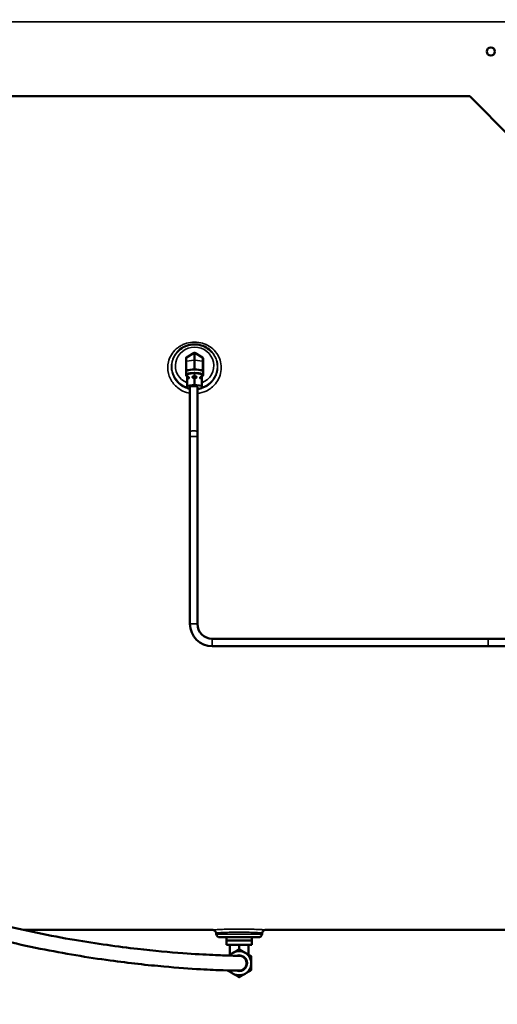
# Model space of a CAD drawing. Header units: inches. Extents: x 1 to 271, y 5 to 171.
# Tile 85 of 256: x 65 to 82, y 87 to 120. Entities that reach past the tile are written whole.
import ezdxf

# ---------------------------------------------------------------- set-up
doc = ezdxf.new("R2010")
doc.units = ezdxf.units.IN
doc.header["$LTSCALE"] = 8
doc.header["$MEASUREMENT"] = 0
for name, color, linetype, lineweight in [('Dimension (ANSI)', 7, 'Continuous', 25), ('Visible (ANSI)', 7, 'Continuous', 50), ('Visible Narrow (ANSI)', 7, 'Continuous', 35)]:
    doc.layers.add(name, color=color, linetype=linetype, lineweight=lineweight)
doc.styles.add('Dimension Text', font='tahoma.ttf')
doc.dimstyles.new('Dual Dimension', dxfattribs={"dimscale": 8, "dimtxt": 0.12, "dimasz": 0.098425, "dimexe": 0.125, "dimexo": 0.0625, "dimgap": 0.031496, "dimtad": 0, "dimtih": 1, "dimtoh": 1, "dimrnd": 1e-08, "dimzin": 4, "dimdsep": 46, "dimtxsty": 'Dimension Text', "dimcen": 0.09, "dimdle": 0.393701, "dimclrd": 256, "dimclre": 256, "dimclrt": 256, "dimadec": 0, "dimazin": 1, "dimtfac": 1, "dimtofl": 0, "dimtmove": 0, "dimatfit": 3, "dimfxl": 1, "dimtolj": 1, "dimtzin": 4, "dimlwd": -1, "dimlwe": -1, "dimarcsym": 0})

# ---------------------------------------------------------------- blocks, each defined once
blk = doc.blocks.new('*D13')
at = {"layer": 'Defpoints', "color": 0, "transparency": 16777216}
for p in [(72.333, 121.671), (17.761, 87.092), (44.423, 87.092)]:
    blk.add_point(p, dxfattribs=at)
at = {"layer": 'Dimension (ANSI)', "transparency": 16777216}
for p, q in [((71.833, 121.671), (16.761, 121.671)), ((17.761, 120.883), (17.761, 106.536)), ((17.761, 87.879), (17.761, 102.226)), ((43.923, 87.092), (16.761, 87.092))]:
    blk.add_line(p, q, dxfattribs=at)
for points in [[(17.629, 120.883), (17.892, 120.883), (17.761, 121.671)], [(17.629, 87.879), (17.892, 87.879), (17.761, 87.092)]]:
    blk.add_solid(points, dxfattribs=at)
at = {"layer": 'Dimension (ANSI)', "transparency": 16777216, "insert": (17.761, 104.381), "char_height": 0.96, "attachment_point": 5, "style": 'Dimension Text'}
blk.add_mtext('\\A1;{\\H3.0x;(}\\S34.58^ 878.3 mm;{\\H3.0x;)}', dxfattribs=at)

msp = doc.modelspace()

# ---------------------------------------------------------------- linework, layer by layer
at = {"layer": 'Visible (ANSI)'}
for p, q in [((80.583, 117.592), (58.023, 117.592)), ((80.583, 117.592), (81.994, 116.18)), ((70.754, 109), (70.747, 108.992)), ((71.061, 108.82), (71.318, 108.968)), ((71.604, 108.82), (71.348, 108.968)), ((71.911, 109), (71.918, 108.992)), ((71.046, 108.684), (71.046, 108.794)), ((71.046, 108.38), (71.046, 108.684)), ((71.619, 108.684), (71.619, 108.794)), ((71.619, 108.38), (71.619, 108.684)), ((71.046, 108.38), (71.046, 108.342)), ((71.046, 108.342), (71.046, 108.221)), ((71.061, 108.387), (71.189, 108.406)), ((71.083, 108.258), (71.086, 108.259)), ((71.083, 108.152), (71.083, 108.258)), ((71.083, 108.152), (71.119, 108.158)), ((71.083, 108.141), (71.083, 108.152)), ((71.083, 108.124), (71.083, 108.141)), ((71.086, 108.259), (71.329, 108.295)), ((71.146, 108.152), (71.146, 108.123)), ((71.189, 108.406), (71.318, 108.425)), ((71.269, 108.17), (71.269, 108.141)), ((71.296, 108.184), (71.333, 108.189)), ((71.296, 108.136), (71.333, 108.141)), ((71.329, 108.295), (71.333, 108.296)), ((71.333, 108.189), (71.333, 108.296)), ((71.333, 108.296), (71.336, 108.295)), ((71.333, 108.189), (71.369, 108.184)), ((71.333, 107.9), (71.333, 108.141)), ((71.333, 108.141), (71.369, 108.136)), ((71.336, 108.295), (71.579, 108.259)), ((71.348, 108.425), (71.476, 108.406)), ((71.396, 108.17), (71.396, 108.141)), ((71.476, 108.406), (71.604, 108.387)), ((71.519, 108.152), (71.519, 108.123)), ((71.546, 108.158), (71.583, 108.152)), ((71.579, 108.259), (71.583, 108.258)), ((71.583, 108.152), (71.583, 108.258)), ((71.583, 108.152), (71.583, 108.141)), ((71.583, 108.141), (71.583, 108.124)), ((71.619, 108.38), (71.619, 108.342)), ((71.619, 108.342), (71.619, 108.221)), ((71.083, 108.124), (71.083, 108.104)), ((71.083, 108.104), (71.119, 108.109)), ((71.083, 107.862), (71.083, 108.104)), ((71.083, 107.862), (71.333, 107.9)), ((71.083, 107.788), (71.083, 107.862)), ((71.179, 106.321), (71.179, 107.825)), ((71.333, 107.9), (71.583, 107.862)), ((71.429, 106.321), (71.429, 107.825)), ((71.546, 108.109), (71.583, 108.104)), ((71.583, 108.124), (71.583, 108.104)), ((71.583, 107.862), (71.583, 108.104)), ((71.583, 107.862), (71.583, 107.788)), ((71.179, 107.773), (71.083, 107.788)), ((71.583, 107.788), (71.429, 107.765)), ((71.179, 106.321), (71.179, 106.159)), ((71.179, 99.867), (71.179, 106.159)), ((71.429, 106.159), (71.429, 106.321)), ((71.429, 99.867), (71.429, 106.159)), ((81.2, 99.367), (71.929, 99.367)), ((81.825, 99.367), (81.2, 99.367)), ((81.2, 99.117), (71.929, 99.117)), ((81.2, 99.117), (81.825, 99.117)), ((65.575, 89.592), (71.934, 89.592)), ((72.064, 89.445), (72.057, 89.488)), ((73.478, 89.342), (72.187, 89.342)), ((72.408, 89.342), (72.405, 89.236)), ((72.63, 89.617), (72.63, 89.617)), ((72.63, 89.513), (72.63, 89.513)), ((73.257, 89.342), (73.26, 89.236)), ((73.601, 89.445), (73.608, 89.488)), ((73.732, 89.592), (87.733, 89.592)), ((72.405, 89.236), (73.26, 89.236)), ((72.405, 89.236), (72.405, 89.092)), ((73.26, 89.092), (72.405, 89.092)), ((72.521, 89.092), (72.521, 88.761)), ((72.833, 89.092), (72.833, 88.941)), ((73.145, 89.092), (73.145, 88.761)), ((73.26, 89.236), (73.26, 89.092))]:
    msp.add_line(p, q, dxfattribs=at)
msp.add_circle((81.293, 119.092), 0.138, dxfattribs=at)
for centre, radius, start, end in [((71.076, 108.794), 0.03, 120, 180), ((71.333, 108.942), 0.03, 60, 120), ((71.589, 108.794), 0.03, 0, 60), ((71.929, 99.867), 0.75, 180, 270), ((71.929, 99.867), 0.5, 180, 270), ((72.187, 89.467), 0.125, 190, 270), ((73.478, 89.467), 0.125, 270, 350), ((72.833, 88.472), 0.406, 120, 141.1053), ((72.833, 88.472), 0.407, 60, 120), ((72.833, 88.472), 0.265, 250.4143, 108.6029), ((72.833, 88.472), 0.253, 260.0424, 99.2407), ((72.833, 88.472), 0.406, 0, 60), ((72.833, 88.472), 0.407, 300, 0), ((72.833, 88.472), 0.406, 216.9976, 240), ((72.833, 88.472), 0.407, 240, 300)]:
    msp.add_arc(centre, radius, start, end, dxfattribs=at)
for centre, major_axis, start_param, end_param in [((71.333, 108.221), (-0.286, 0), 5.77289, 6.793481), ((71.333, 108.342), (-0.286, 0), 5.235988, 6.283185), ((71.076, 108.38), (-0.03, 0), 5.235988, 6.283185), ((71.333, 108.221), (0.286, 0), 1.5841, 2.60469), ((71.333, 108.342), (-0.286, 0), 4.18879, 5.235988), ((71.333, 108.418), (0.03, 0), 1.047198, 2.094395), ((71.333, 108.221), (0.286, 0), 0.536902, 1.557493), ((71.333, 108.342), (0.286, 0), 0, 1.047198), ((71.333, 108.221), (0.286, 0), 5.77289, 6.793481), ((71.589, 108.38), (0.03, 0), 0, 1.047198), ((71.304, 107.825), (-0.125, 0), 3.141593, 6.283185)]:
    msp.add_ellipse(centre, major_axis=major_axis, ratio=0.258819, start_param=start_param, end_param=end_param, dxfattribs=at)
for points, knots in [([(71.911, 109), (71.857, 109.06), (71.793, 109.111), (71.651, 109.192), (71.573, 109.221), (71.412, 109.255), (71.329, 109.259), (71.165, 109.241), (71.085, 109.219), (70.935, 109.152), (70.866, 109.106), (70.787, 109.035), (70.77, 109.018), (70.754, 109)], [3.859834, 3.859834, 3.859834, 3.859834, 4.179538, 4.179538, 4.501204, 4.501204, 4.824118, 4.824118, 5.147208, 5.147208, 5.469354, 5.469354, 5.564944, 5.564944, 5.564944, 5.564944]), ([(71.119, 108.158), (71.126, 108.159), (71.134, 108.159), (71.142, 108.156), (71.144, 108.155), (71.145, 108.154), (71.145, 108.153), (71.146, 108.153), (71.146, 108.152), (71.146, 108.152)], [0.0671072, 0.0671072, 0.0671072, 0.0671072, 0.12776472, 0.12776472, 0.14177521, 0.14177521, 0.14534173, 0.14534173, 0.14807199, 0.14807199, 0.14807199, 0.14807199]), ([(71.269, 108.17), (71.269, 108.171), (71.269, 108.171), (71.27, 108.172), (71.27, 108.172), (71.271, 108.174), (71.273, 108.175), (71.281, 108.181), (71.289, 108.183), (71.296, 108.184)], [0.14807199, 0.14807199, 0.14807199, 0.14807199, 0.15080225, 0.15080225, 0.15436877, 0.15436877, 0.16837926, 0.16837926, 0.22903678, 0.22903678, 0.22903678, 0.22903678]), ([(71.296, 108.136), (71.289, 108.135), (71.281, 108.135), (71.273, 108.137), (71.271, 108.138), (71.27, 108.14), (71.27, 108.14), (71.269, 108.141), (71.269, 108.141), (71.269, 108.141)], [-0.22931607, -0.22931607, -0.22931607, -0.22931607, -0.16865856, -0.16865856, -0.15464807, -0.15464807, -0.15108154, -0.15108154, -0.14835129, -0.14835129, -0.14835129, -0.14835129]), ([(71.369, 108.184), (71.376, 108.183), (71.384, 108.181), (71.392, 108.175), (71.394, 108.174), (71.395, 108.172), (71.395, 108.172), (71.396, 108.171), (71.396, 108.171), (71.396, 108.17)], [0.0671072, 0.0671072, 0.0671072, 0.0671072, 0.12776472, 0.12776472, 0.14177521, 0.14177521, 0.14534173, 0.14534173, 0.14807199, 0.14807199, 0.14807199, 0.14807199]), ([(71.396, 108.141), (71.396, 108.141), (71.396, 108.141), (71.395, 108.14), (71.395, 108.14), (71.394, 108.138), (71.392, 108.137), (71.384, 108.135), (71.376, 108.135), (71.369, 108.136)], [0.14807199, 0.14807199, 0.14807199, 0.14807199, 0.15080225, 0.15080225, 0.15436877, 0.15436877, 0.16837926, 0.16837926, 0.22903678, 0.22903678, 0.22903678, 0.22903678]), ([(71.519, 108.152), (71.519, 108.152), (71.519, 108.153), (71.52, 108.153), (71.52, 108.154), (71.521, 108.155), (71.523, 108.156), (71.531, 108.159), (71.539, 108.159), (71.546, 108.158)], [0.14807199, 0.14807199, 0.14807199, 0.14807199, 0.15080225, 0.15080225, 0.15436877, 0.15436877, 0.16837926, 0.16837926, 0.22903678, 0.22903678, 0.22903678, 0.22903678]), ([(71.146, 108.123), (71.146, 108.123), (71.146, 108.122), (71.145, 108.121), (71.145, 108.121), (71.144, 108.119), (71.142, 108.118), (71.134, 108.113), (71.126, 108.11), (71.119, 108.109)], [-0.14807199, -0.14807199, -0.14807199, -0.14807199, -0.14534173, -0.14534173, -0.14177521, -0.14177521, -0.12776472, -0.12776472, -0.0671072, -0.0671072, -0.0671072, -0.0671072]), ([(71.546, 108.109), (71.539, 108.11), (71.531, 108.113), (71.523, 108.118), (71.521, 108.119), (71.52, 108.121), (71.52, 108.121), (71.519, 108.122), (71.519, 108.123), (71.519, 108.123)], [0.0671072, 0.0671072, 0.0671072, 0.0671072, 0.12776472, 0.12776472, 0.14177521, 0.14177521, 0.14534173, 0.14534173, 0.14807199, 0.14807199, 0.14807199, 0.14807199]), ([(52.393, 95.114), (52.808, 95.107), (53.225, 95.053), (53.996, 94.854), (54.357, 94.713), (55.072, 94.368), (55.426, 94.161), (56.26, 93.642), (56.733, 93.324), (58.004, 92.514), (58.815, 92.04), (60.508, 91.202), (61.388, 90.837), (63.111, 90.232), (63.953, 89.985), (65.639, 89.565), (66.486, 89.392), (68.041, 89.127), (68.76, 89.028), (69.976, 88.889), (70.494, 88.842), (71.329, 88.78), (71.668, 88.761), (72.192, 88.736), (72.391, 88.73), (72.674, 88.723), (72.763, 88.722), (72.824, 88.722), (72.823, 88.722), (72.833, 88.722)], [0, 0, 0, 0, 3.181233, 3.181233, 6.23094, 6.23094, 9.583447, 9.583447, 14.335592, 14.335592, 22.184815, 22.184815, 30.16212, 30.16212, 37.640214, 37.640214, 45.30112, 45.30112, 52.315217, 52.315217, 58.226943, 58.226943, 63.271009, 63.271009, 67.842844, 67.842844, 72.273175, 72.273175, 74.359238, 74.359238, 74.359238, 74.359238]), ([(72.832, 88.222), (72.822, 88.222), (72.822, 88.222), (72.783, 88.222), (72.754, 88.222), (72.627, 88.224), (72.489, 88.227), (72.099, 88.24), (71.84, 88.251), (71.18, 88.289), (70.763, 88.319), (69.756, 88.409), (69.143, 88.476), (67.751, 88.666), (66.955, 88.796), (65.3, 89.13), (64.435, 89.337), (62.728, 89.831), (61.883, 90.117), (60.001, 90.875), (58.972, 91.381), (57.326, 92.344), (56.685, 92.764), (55.666, 93.424), (55.29, 93.665), (54.587, 94.054), (54.264, 94.211), (53.566, 94.463), (53.181, 94.553), (52.678, 94.602), (52.566, 94.609), (52.453, 94.612)], [0, 0, 0, 0, 2.031406, 2.031406, 4.051495, 4.051495, 8.506901, 8.506901, 13.249374, 13.249374, 18.643005, 18.643005, 25.054729, 25.054729, 32.477571, 32.477571, 40.170856, 40.170856, 47.674862, 47.674862, 57.187711, 57.187711, 63.586117, 63.586117, 67.287211, 67.287211, 70.187024, 70.187024, 73.219287, 73.219287, 74.083777, 74.083777, 74.083777, 74.083777]), ([(72.057, 89.488), (72.054, 89.501), (72.05, 89.514), (72.038, 89.537), (72.029, 89.548), (72.01, 89.566), (71.999, 89.574), (71.975, 89.585), (71.962, 89.589), (71.944, 89.591), (71.939, 89.592), (71.934, 89.592)], [0.0000157, 0.0000157, 0.0000157, 0.0000157, 0.0998865, 0.0998865, 0.2011984, 0.2011984, 0.3011901, 0.3011901, 0.4029633, 0.4029633, 0.4403889, 0.4403889, 0.4403889, 0.4403889]), ([(73.732, 89.592), (73.73, 89.592), (73.728, 89.592), (73.724, 89.591), (73.72, 89.591), (73.708, 89.59), (73.699, 89.587), (73.677, 89.58), (73.665, 89.573), (73.644, 89.557), (73.635, 89.546), (73.62, 89.524), (73.615, 89.512), (73.61, 89.496), (73.609, 89.492), (73.609, 89.488)], [0, 0, 0, 0, 0.0130054, 0.0130054, 0.0367583, 0.0367583, 0.1083776, 0.1083776, 0.2099019, 0.2099019, 0.3133131, 0.3133131, 0.4123186, 0.4123186, 0.4419137, 0.4419137, 0.4419137, 0.4419137]), ([(72.833, 88.722), (72.851, 88.722), (72.907, 88.715), (72.994, 88.674), (73.074, 88.574), (73.091, 88.458), (73.054, 88.337), (72.983, 88.261), (72.895, 88.226), (72.851, 88.222), (72.832, 88.222)], [-4.711454, -4.711454, -4.711454, -4.711454, -4.48799, -4.039191, -3.590392, -2.991993, -2.692794, -2.094395, -1.795196, -1.569761, -1.569761, -1.569761, -1.569761])]:
    msp.add_open_spline(points, degree=3, knots=knots, dxfattribs=at)
for points in [[(70.75, 108.996), (70.749, 108.994), (70.748, 108.993), (70.747, 108.992)], [(71.918, 108.992), (71.919, 108.992), (71.919, 108.991), (71.919, 108.991)], [(71.934, 89.592), (71.934, 89.592), (71.934, 89.592), (71.934, 89.592)]]:
    msp.add_open_spline(points, degree=3, dxfattribs=at)
for points, weights in [([(72.464, 88.728), (72.551, 88.778), (72.629, 88.824)], [1.08255365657, 1.06734528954, 1]), ([(72.629, 88.824), (72.724, 88.878), (72.833, 88.941)], [1, 1.08201790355, 1.08670576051]), ([(72.833, 88.941), (72.941, 88.878), (73.036, 88.824)], [1.08670576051, 1.08201790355, 1]), ([(73.036, 88.824), (73.13, 88.769), (73.239, 88.706)], [1, 1.08201790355, 1.08670576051]), ([(73.239, 88.706), (73.239, 88.58), (73.239, 88.472)], [1.08670576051, 1.08201790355, 1]), ([(73.239, 88.472), (73.239, 88.363), (73.239, 88.237)], [1, 1.08201790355, 1.08670576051]), ([(72.629, 88.12), (72.541, 88.171), (72.44, 88.229)], [1, 1.07665981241, 1.08576323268]), ([(72.833, 88.002), (72.724, 88.065), (72.629, 88.12)], [1.08670576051, 1.08201790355, 1]), ([(73.036, 88.12), (72.941, 88.065), (72.833, 88.002)], [1, 1.08201790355, 1.08670576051]), ([(73.239, 88.237), (73.13, 88.174), (73.036, 88.12)], [1.08670576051, 1.08201790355, 1])]:
    msp.add_rational_spline(points, weights, degree=2, dxfattribs=at)
at = {"layer": 'Visible Narrow (ANSI)'}
for p, q in [((102.833, 120.092), (35.833, 120.092)), ((71.061, 108.691), (71.061, 108.82)), ((71.318, 108.729), (71.318, 108.968)), ((71.348, 108.729), (71.348, 108.968)), ((71.604, 108.691), (71.604, 108.82)), ((71.061, 108.691), (71.318, 108.729)), ((71.061, 108.387), (71.061, 108.691)), ((71.318, 108.425), (71.318, 108.729)), ((71.348, 108.729), (71.604, 108.691)), ((71.348, 108.425), (71.348, 108.729)), ((71.604, 108.387), (71.604, 108.691)), ((71.429, 106.159), (71.179, 106.159)), ((71.429, 99.867), (71.179, 99.867)), ((71.929, 99.367), (71.929, 99.117)), ((81.2, 99.367), (81.2, 99.117)), ((72.064, 89.445), (73.601, 89.445))]:
    msp.add_line(p, q, dxfattribs=at)
for centre, major_axis, ratio, start_param, end_param in [((71.333, 108.539), (-0.645, 0), 0.965926, 1.968746, 7.456032), ((71.333, 108.512), (-0.768, 0), 0.965926, 5.564944, 7.522515), ((71.333, 108.512), (0.768, 0), 0.965926, 5.043856, 7.001426), ((71.076, 108.684), (-0.03, 0), 0.258819, 5.235988, 6.283185), ((71.333, 108.723), (0.03, 0), 0.258819, 1.047198, 2.094395), ((71.589, 108.684), (0.03, 0), 0.258819, 0, 1.047198), ((71.333, 108.115), (-0.27, 0), 0.258819, 5.623304, 5.895869), ((71.333, 108.105), (-0.26, 0), 0.258819, 5.514235, 6.004938), ((71.333, 108.105), (-0.26, 0), 0.258819, 4.467037, 4.957741), ((71.333, 108.076), (0.26, 0), 0.258819, 1.325444, 1.816148), ((71.333, 108.115), (0.27, 0), 0.258819, 1.434514, 1.707079), ((71.333, 108.105), (0.26, 0), 0.258819, 0.278247, 0.768951), ((71.333, 108.115), (0.27, 0), 0.258819, 0.387317, 0.659881), ((71.333, 108.076), (0.26, 0), 0.258819, 2.372642, 2.672996), ((71.333, 108.076), (-0.26, 0), 0.258819, 3.61019, 3.910543), ((71.304, 106.321), (-0.125, 0), 0.258819, 3.141593, 6.283185)]:
    msp.add_ellipse(centre, major_axis=major_axis, ratio=ratio, start_param=start_param, end_param=end_param, dxfattribs=at)
for points, knots in [([(71.429, 107.606), (71.531, 107.617), (71.763, 107.682), (72.097, 107.942), (72.25, 108.322), (72.222, 108.669), (72.123, 108.911), (71.954, 109.113), (71.655, 109.309), (71.283, 109.362), (70.979, 109.272), (70.823, 109.186), (70.612, 109.026), (70.426, 108.717), (70.426, 108.275), (70.605, 107.914), (70.887, 107.694), (71.097, 107.628), (71.179, 107.614)], [-11.979035, -11.979035, -11.979035, -11.979035, -11.316854, -10.446327, -9.285624, -8.705272, -8.124921, -7.544569, -6.964218, -5.803515, -5.223163, -4.932988, -4.642812, -3.482109, -2.611582, -1.741054, -0.870527, -0.331678, -0.331678, -0.331678, -0.331678]), ([(70.557, 108.501), (70.557, 108.557), (70.577, 108.736), (70.664, 108.9), (70.747, 108.992)], [3.046839, 3.046839, 3.046839, 3.046839, 3.482109, 4.437465, 4.437465, 4.437465, 4.437465]), ([(71.919, 108.991), (71.952, 108.955), (72.025, 108.855), (72.1, 108.67), (72.124, 108.368), (71.992, 108.037), (71.708, 107.813), (71.513, 107.756), (71.429, 107.746)], [7.753076, 7.753076, 7.753076, 7.753076, 8.124921, 8.705272, 9.285624, 10.446327, 11.316854, 11.946009, 11.946009, 11.946009, 11.946009]), ([(71.179, 107.755), (71.115, 107.768), (70.942, 107.825), (70.704, 108.013), (70.576, 108.275), (70.557, 108.444), (70.557, 108.501)], [0.38465, 0.38465, 0.38465, 0.38465, 0.870527, 1.741054, 2.611582, 3.046763, 3.046763, 3.046763, 3.046763]), ([(73.732, 89.592), (73.732, 89.592), (73.714, 89.593), (73.623, 89.598), (73.454, 89.606), (73.23, 89.614), (72.882, 89.62), (72.51, 89.617), (72.211, 89.606), (72.042, 89.598), (71.951, 89.593), (71.934, 89.592), (71.934, 89.592)], [-9.140392, -9.140392, -9.140392, -9.140392, -8.705272, -8.124921, -7.544569, -6.964218, -6.383866, -5.223163, -4.642812, -4.06246, -3.482109, -3.046848, -3.046848, -3.046848, -3.046848]), ([(72.057, 89.488), (72.057, 89.488), (72.072, 89.489), (72.15, 89.495), (72.296, 89.503), (72.554, 89.514), (72.875, 89.517), (73.175, 89.511), (73.369, 89.503), (73.515, 89.495), (73.593, 89.489), (73.609, 89.488), (73.609, 89.488)], [3.046848, 3.046848, 3.046848, 3.046848, 3.482109, 4.06246, 4.642812, 5.223163, 6.383866, 6.964218, 7.544569, 8.124921, 8.705272, 9.140398, 9.140398, 9.140398, 9.140398]), ([(73.122, 89.616), (73.157, 89.615), (73.24, 89.613), (73.318, 89.611), (73.362, 89.609)], [-11.5531798, -11.5531798, -11.5531798, -11.5531798, -11.3168538, -10.9685376, -10.9685376, -10.9685376, -10.9685376])]:
    msp.add_open_spline(points, degree=3, knots=knots, dxfattribs=at)
for points in [[(70.75, 108.996), (70.751, 108.996), (70.751, 108.997), (70.751, 108.997)], [(73.291, 89.506), (73.29, 89.506), (73.29, 89.506), (73.29, 89.506)], [(73.476, 89.497), (73.475, 89.497), (73.474, 89.497), (73.473, 89.497)], [(73.577, 89.6), (73.587, 89.6), (73.596, 89.599), (73.604, 89.599)]]:
    msp.add_open_spline(points, degree=3, dxfattribs=at)

# ---------------------------------------------------------------- dimensions: what is measured, and where the dimension line sits
at = {"layer": 'Dimension (ANSI)'}
dim = msp.add_linear_dim(base=(17.761, 87.092), p1=(72.333, 121.671), p2=(44.423, 87.092), angle=90, text='{\\H3.0x;(}\\S<>^ 878.3 mm;{\\H3.0x;)}', dimstyle='Dual Dimension', override={"dimgap": 0.031496, "dimdec": 2, "dimpost": '\\X', "dimtol": 0, "dimlim": 0, "dimtp": 0, "dimtm": 0, "dimtdec": 2, "dimatfit": 1}, dxfattribs=at)
dim.commit()
dim.dimension.update_dxf_attribs({"geometry": '*D13', "text_midpoint": (17.761, 104.381), "dimtype": 160})

doc.saveas('drawing.dxf')
